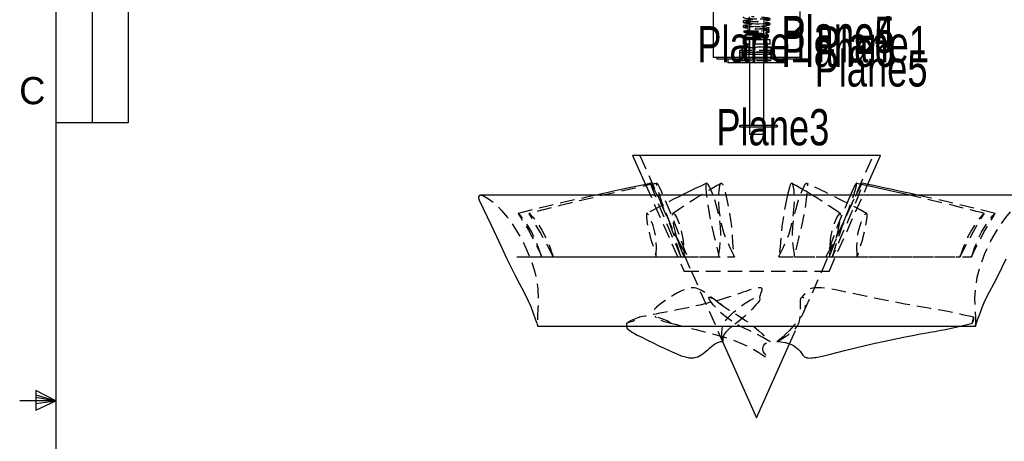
# Model space of a CAD drawing. Extents: x 5 to 273, y 8 to 212.
# Tile 9 of 19: x 5 to 92, y 105 to 142. Entities that reach past the tile are written whole.
import ezdxf

# ---------------------------------------------------------------- set-up
doc = ezdxf.new("R2010")
doc.units = 0
doc.linetypes.add('SLDHIDDEN0', pattern=[1.905, 1.27, -0.635])
doc.layers.get('0').update_dxf_attribs({"linetype": 'CONTINUOUS'})

msp = doc.modelspace()

# ---------------------------------------------------------------- linework, layer by layer
at = {"color": 255, "linetype": 'CONTINUOUS'}
for p, q in [((8.38, 208.079), (8.38, 9.959)), ((11.555, 208.079), (11.555, 133.366)), ((14.73, 208.079), (14.73, 133.366)), ((14.73, 133.366), (8.38, 133.366)), ((8.38, 109.019), (6.623, 109.916)), ((6.623, 109.916), (6.623, 108.206)), ((8.38, 109.019), (5.205, 109.019)), ((6.623, 109.539), (8.38, 109.019)), ((6.623, 109.327), (8.38, 109.019)), ((6.623, 108.206), (8.38, 109.019)), ((6.623, 108.784), (8.38, 109.019)), ((6.623, 108.784), (8.38, 109.019))]:
    msp.add_line(p, q, dxfattribs=at)
at = {"color": 7, "linetype": 'CONTINUOUS'}
for p, q in [((66.04, 143.125), (66.04, 139.1)), ((73.66, 139.1), (73.66, 143.125)), ((73.66, 139.1), (66.04, 139.1)), ((66.357, 139.1), (66.357, 138.945)), ((73.342, 138.945), (73.342, 139.1)), ((73.342, 138.945), (66.357, 138.945)), ((67.31, 138.945), (67.31, 138.627)), ((72.39, 138.627), (67.31, 138.627)), ((69.212, 138.627), (69.212, 133.135)), ((70.488, 133.135), (70.488, 138.627)), ((72.39, 138.627), (72.39, 138.945)), ((71.66, 133.135), (68.377, 133.135)), ((68.377, 133.034), (71.66, 133.034)), ((69.212, 133.034), (69.212, 132.359)), ((70.488, 132.359), (70.488, 133.034)), ((70.276, 132.359), (69.212, 132.359)), ((70.488, 132.359), (70.276, 132.359)), ((58.976, 130.511), (60.101, 127.984)), ((80.724, 130.511), (58.976, 130.511)), ((79.55, 127.877), (80.724, 130.511)), ((94.056, 127.04), (45.644, 127.04)), ((50.648, 115.544), (89.052, 115.544))]:
    msp.add_line(p, q, dxfattribs=at)
at = {"color": 9, "linetype": 'SLDHIDDEN0'}
for p, q in [((69.193, 142.671), (69.193, 139.979)), ((69.212, 142.519), (69.212, 138.627)), ((70.488, 138.627), (70.488, 142.519)), ((70.507, 139.979), (70.507, 142.671)), ((68.741, 141.452), (68.741, 141.322)), ((68.741, 141.452), (70.959, 141.452)), ((68.741, 141.322), (70.959, 141.322)), ((68.822, 141.03), (68.822, 140.952)), ((70.877, 141.03), (68.822, 141.03)), ((70.877, 140.952), (68.822, 140.952)), ((70.802, 140.989), (68.896, 140.989)), ((70.802, 140.97), (68.896, 140.97)), ((68.949, 141.157), (70.751, 141.157)), ((68.974, 140.8), (70.726, 140.8)), ((68.985, 141.078), (70.715, 141.078)), ((68.985, 140.881), (70.715, 140.881)), ((69.057, 141.239), (70.643, 141.239)), ((69.104, 140.8), (69.104, 140.703)), ((69.215, 141.452), (69.215, 141.167)), ((70.484, 141.167), (69.215, 141.167)), ((69.215, 140.881), (69.215, 140.639)), ((70.485, 141.167), (70.485, 141.452)), ((70.485, 140.639), (70.485, 140.881)), ((70.596, 140.703), (70.596, 140.8)), ((70.878, 140.952), (70.878, 141.03)), ((70.959, 141.322), (70.959, 141.452)), ((68.551, 139.979), (68.551, 139.707)), ((68.551, 139.979), (71.149, 139.979)), ((68.58, 140.012), (68.58, 139.575)), ((68.952, 140.012), (68.58, 140.012)), ((68.66, 140.639), (68.66, 140.266)), ((69.009, 140.639), (68.66, 140.639)), ((69.009, 140.266), (68.66, 140.266)), ((68.894, 140.266), (68.894, 140.012)), ((71.12, 140.012), (68.952, 140.012)), ((71.04, 140.639), (69.009, 140.639)), ((71.04, 140.266), (69.009, 140.266)), ((69.104, 140.703), (69.058, 140.639)), ((69.062, 140.266), (69.062, 140.012)), ((69.104, 140.703), (70.596, 140.703)), ((69.181, 140.012), (69.181, 138.945)), ((69.215, 140.639), (69.215, 140.266)), ((70.485, 140.266), (70.485, 140.639)), ((70.519, 138.945), (70.519, 140.012)), ((70.642, 140.639), (70.596, 140.703)), ((70.638, 140.012), (70.638, 140.266)), ((70.806, 140.012), (70.806, 140.266)), ((71.04, 140.266), (71.04, 140.639)), ((71.12, 139.575), (71.12, 140.012)), ((71.149, 139.707), (71.149, 139.979)), ((68.351, 139.707), (68.351, 138.945)), ((71.349, 139.707), (68.351, 139.707)), ((68.385, 139.58), (68.385, 138.945)), ((68.385, 139.58), (69.85, 139.58)), ((68.54, 139.58), (68.54, 138.945)), ((68.952, 139.575), (68.58, 139.575)), ((68.58, 139.378), (68.58, 138.945)), ((68.952, 139.378), (68.58, 139.378)), ((71.043, 139.553), (68.657, 139.553)), ((68.657, 139.4), (71.043, 139.4)), ((68.732, 139.575), (68.732, 139.378)), ((71.12, 139.575), (68.952, 139.575)), ((71.12, 139.378), (68.952, 139.378)), ((69.85, 139.58), (71.315, 139.58)), ((70.968, 139.378), (70.968, 139.575)), ((71.12, 138.945), (71.12, 139.378)), ((71.16, 138.945), (71.16, 139.58)), ((71.315, 138.945), (71.315, 139.58)), ((71.349, 138.945), (71.349, 139.707)), ((68.126, 138.945), (68.126, 138.844)), ((68.126, 138.844), (69.85, 138.844)), ((68.285, 138.945), (68.285, 138.844)), ((69.136, 138.945), (69.136, 138.627)), ((69.85, 138.844), (71.574, 138.844)), ((70.564, 138.627), (70.564, 138.945)), ((71.415, 138.844), (71.415, 138.945)), ((71.574, 138.844), (71.574, 138.945)), ((69.212, 133.135), (69.212, 133.034)), ((70.488, 133.034), (70.488, 133.135)), ((59.611, 130.511), (64.135, 120.351)), ((75.565, 120.351), (80.089, 130.511)), ((60.101, 127.984), (63.5, 120.351)), ((76.2, 120.351), (79.55, 127.877)), ((48.812, 121.623), (50.998, 121.624)), ((49.907, 121.623), (52.011, 121.624)), ((60.041, 121.623), (61.029, 121.624)), ((62.684, 121.623), (63.473, 121.624)), ((76.2, 120.351), (63.5, 120.351)), ((64.135, 120.351), (66.868, 114.213)), ((73.963, 116.753), (75.565, 120.351)), ((72.745, 114.017), (73.53, 115.781))]:
    msp.add_line(p, q, dxfattribs=at)
at = {"color": 9, "linetype": 'SLDHIDDEN0', "flags": 128}
for points in [[(68.66, 142.674), (68.66, 142.671), (68.664, 142.644), (68.685, 142.609), (68.717, 142.588), (68.778, 142.571), (68.903, 142.552), (69.11, 142.533), (69.35, 142.515), (69.593, 142.499), (69.82, 142.485), (70.022, 142.473), (70.234, 142.46), (70.454, 142.445), (70.662, 142.428), (70.825, 142.411), (70.897, 142.4), (70.907, 142.401), (70.899, 142.408), (70.889, 142.424), (70.882, 142.449), (70.885, 142.48), (70.895, 142.5), (70.901, 142.51), (70.885, 142.511), (70.83, 142.504), (70.734, 142.493), (70.599, 142.481), (70.418, 142.467), (70.168, 142.45), (69.853, 142.431), (69.675, 142.42), (69.491, 142.409), (69.307, 142.396), (69.131, 142.383), (68.973, 142.37), (68.846, 142.355), (68.76, 142.34), (68.728, 142.324)], [(68.751, 142.167), (68.78, 142.183), (68.863, 142.198), (68.984, 142.211), (69.13, 142.224), (69.287, 142.236), (69.445, 142.247), (69.735, 142.265), (69.965, 142.279), (70.14, 142.29), (70.324, 142.302), (70.512, 142.315), (70.692, 142.33), (70.844, 142.346), (70.936, 142.362), (70.987, 142.378), (71.018, 142.4), (71.033, 142.423), (71.039, 142.463), (71.016, 142.511), (70.954, 142.547), (70.889, 142.561), (70.787, 142.575), (70.655, 142.588), (70.497, 142.601), (70.311, 142.614), (70.096, 142.627), (69.858, 142.642), (69.606, 142.657), (69.391, 142.671)], [(68.753, 142.336), (68.695, 142.314), (68.67, 142.285), (68.66, 142.245), (68.67, 142.205), (68.695, 142.177), (68.753, 142.155)], [(68.754, 142.314), (68.696, 142.304), (68.67, 142.28), (68.66, 142.245), (68.67, 142.211), (68.696, 142.187), (68.754, 142.177)], [(68.728, 142.167), (68.787, 142.145), (68.934, 142.125), (69.132, 142.108), (69.348, 142.092), (69.56, 142.078), (69.75, 142.066), (69.911, 142.057), (70.039, 142.049), (70.28, 142.033), (70.531, 142.016), (70.755, 141.996), (70.837, 141.986), (70.884, 141.979), (70.904, 141.976), (70.906, 141.978), (70.897, 141.987), (70.883, 142.018), (70.886, 142.07), (70.891, 142.088), (70.866, 142.086), (70.819, 142.079), (70.662, 142.063), (70.41, 142.043), (70.079, 142.021), (69.743, 142.001), (69.439, 141.982), (69.185, 141.964), (68.981, 141.947), (68.828, 141.929), (68.712, 141.897), (68.665, 141.845), (68.661, 141.813), (68.667, 141.788), (68.693, 141.755), (68.726, 141.738), (68.778, 141.724), (68.842, 141.713), (68.935, 141.702), (69.17, 141.681), (69.424, 141.663), (69.664, 141.648), (69.792, 141.64), (69.952, 141.631), (70.141, 141.619), (70.35, 141.605), (70.563, 141.59), (70.755, 141.572), (70.896, 141.553), (70.949, 141.532)], [(70.972, 141.689), (70.913, 141.711), (70.766, 141.731), (70.569, 141.748), (70.352, 141.764), (70.141, 141.778), (69.951, 141.79), (69.789, 141.799), (69.661, 141.807), (69.42, 141.822), (69.169, 141.84), (68.945, 141.86), (68.863, 141.87), (68.816, 141.877), (68.796, 141.88), (68.794, 141.878), (68.803, 141.869), (68.817, 141.838), (68.814, 141.786), (68.81, 141.768), (68.84, 141.771), (68.896, 141.779), (69.059, 141.795), (69.279, 141.812), (69.554, 141.83), (69.873, 141.85), (70.212, 141.871), (70.521, 141.892), (70.742, 141.911), (70.884, 141.929), (70.989, 141.959), (71.035, 142.011), (71.039, 142.043), (71.033, 142.068), (71.007, 142.101), (70.974, 142.118), (70.922, 142.132), (70.858, 142.143), (70.765, 142.154), (70.53, 142.175), (70.277, 142.192), (70.037, 142.208), (69.909, 142.215), (69.749, 142.225), (69.559, 142.237), (69.35, 142.25), (69.138, 142.266), (68.945, 142.283), (68.804, 142.303), (68.751, 142.324)], [(70.949, 141.689), (70.893, 141.667), (70.733, 141.646), (70.491, 141.626), (70.197, 141.605), (69.882, 141.586), (69.573, 141.567), (69.293, 141.549), (69.062, 141.531)], [(70.947, 141.52), (70.931, 141.526), (70.91, 141.542), (70.89, 141.57), (70.881, 141.61), (70.89, 141.65), (70.91, 141.679), (70.931, 141.695), (70.947, 141.701)], [(70.946, 141.542), (70.93, 141.542), (70.91, 141.552), (70.89, 141.576), (70.881, 141.61), (70.89, 141.645), (70.91, 141.669), (70.93, 141.679), (70.946, 141.679)], [(69.008, 141.452), (69.013, 141.482), (69.025, 141.508), (69.043, 141.525), (69.064, 141.531), (69.086, 141.525), (69.104, 141.508), (69.116, 141.482), (69.121, 141.452)], [(70.27, 141.452), (70.496, 141.467), (70.743, 141.488), (70.91, 141.51), (70.972, 141.532)], [(61.096, 128.081), (61.018, 128.064), (60.936, 128.046), (60.838, 128.026), (60.719, 128), (60.58, 127.97), (60.421, 127.935), (60.074, 127.86), (59.659, 127.769), (59.182, 127.664), (56.524, 127.066), (55.468, 126.82), (54.458, 126.58), (53.508, 126.349), (52.618, 126.129), (51.875, 125.943), (51.166, 125.765), (50.988, 125.72), (50.815, 125.676), (50.646, 125.634), (50.462, 125.587), (50.191, 125.519), (49.893, 125.444)], [(60.559, 128.08), (60.555, 128.077), (60.552, 128.066), (60.554, 128.039), (60.567, 127.984), (60.61, 127.855), (60.66, 127.722), (60.861, 127.196), (61.071, 126.667), (61.502, 125.608), (62.057, 124.285), (62.45, 123.394), (62.839, 122.509), (63.03, 122.065), (63.123, 121.843), (63.168, 121.732), (63.191, 121.677), (63.198, 121.658), (63.206, 121.64), (63.21, 121.631), (63.211, 121.627), (63.212, 121.625), (63.212, 121.624), (63.213, 121.623), (63.213, 121.623), (63.213, 121.622), (63.213, 121.622), (63.213, 121.622), (63.213, 121.622), (63.213, 121.621), (63.213, 121.621), (63.213, 121.621), (63.213, 121.621), (63.213, 121.621), (63.213, 121.621), (63.213, 121.621), (63.213, 121.621), (63.213, 121.621), (63.213, 121.621), (63.213, 121.621)], [(63.245, 122.59), (62.992, 123.054), (62.75, 123.528), (62.521, 124.008), (62.306, 124.492), (61.906, 125.466), (61.544, 126.437), (61.378, 126.918), (61.229, 127.394), (61.106, 127.86), (61.084, 127.972), (61.076, 128.031), (61.076, 128.06), (61.081, 128.075), (61.091, 128.081), (61.104, 128.078), (61.119, 128.068), (61.143, 128.042), (61.177, 127.991), (61.292, 127.768), (61.501, 127.318), (61.702, 126.866), (62.09, 125.961), (62.439, 125.124), (62.772, 124.287), (63.086, 123.435), (63.398, 122.584), (63.562, 122.158), (63.735, 121.732), (63.78, 121.626), (63.782, 121.623), (63.782, 121.622), (63.782, 121.622), (63.783, 121.621), (63.783, 121.621), (63.783, 121.621), (63.783, 121.621), (63.783, 121.621), (63.783, 121.621), (63.783, 121.621), (63.783, 121.621), (63.783, 121.621), (63.783, 121.621), (63.783, 121.621), (63.783, 121.621), (63.782, 121.622), (63.782, 121.622), (63.781, 121.625), (63.775, 121.637), (63.769, 121.649), (63.763, 121.66), (63.739, 121.707), (63.64, 121.891), (63.245, 122.59)], [(66.722, 128.073), (66.399, 127.89), (65.963, 127.638), (65.533, 127.386), (65.124, 127.14), (64.877, 126.989), (64.653, 126.85), (64.446, 126.719), (64.226, 126.578), (63.989, 126.424), (63.822, 126.315), (63.624, 126.183), (63.391, 126.028), (63.123, 125.848), (62.821, 125.643), (62.512, 125.434)], [(65.444, 128.074), (65.43, 128.066), (65.408, 128.039), (65.391, 127.984), (65.383, 127.855), (65.39, 127.722), (65.432, 127.196), (65.497, 126.667), (65.657, 125.608), (65.907, 124.285), (66.135, 123.394), (66.359, 122.509), (66.456, 122.065), (66.498, 121.843), (66.516, 121.732), (66.524, 121.677), (66.527, 121.658), (66.529, 121.64), (66.531, 121.631), (66.531, 121.627), (66.531, 121.625), (66.532, 121.624), (66.532, 121.623), (66.532, 121.623), (66.532, 121.622), (66.532, 121.622), (66.532, 121.622), (66.532, 121.622), (66.532, 121.621), (66.532, 121.621), (66.532, 121.621), (66.532, 121.621), (66.532, 121.621), (66.532, 121.621), (66.532, 121.621), (66.532, 121.621), (66.532, 121.621), (66.532, 121.621), (66.532, 121.621)], [(67.906, 121.621), (67.906, 121.621), (67.906, 121.621), (67.906, 121.621), (67.906, 121.621), (67.906, 121.621), (67.906, 121.622), (67.905, 121.625), (67.901, 121.634), (67.887, 121.673), (67.825, 121.826), (67.534, 122.428), (67.247, 123.032), (67.009, 123.651), (66.823, 124.281), (66.695, 124.915), (66.575, 125.767), (66.522, 126.617), (66.558, 127.453), (66.631, 127.879), (66.662, 127.982), (66.685, 128.035), (66.706, 128.062), (66.727, 128.076), (66.754, 128.081), (66.778, 128.077), (66.803, 128.066), (66.835, 128.039), (66.873, 127.984), (66.927, 127.855), (66.968, 127.722), (67.109, 127.196), (67.228, 126.667), (67.432, 125.608), (67.634, 124.285), (67.704, 123.394), (67.776, 122.509), (67.83, 122.065), (67.863, 121.843), (67.884, 121.732), (67.895, 121.677), (67.898, 121.658), (67.902, 121.64), (67.904, 121.631), (67.905, 121.627), (67.905, 121.625), (67.905, 121.624), (67.906, 121.623), (67.906, 121.623), (67.906, 121.622), (67.906, 121.622), (67.906, 121.622), (67.906, 121.622), (67.906, 121.621), (67.906, 121.621), (67.906, 121.621), (67.906, 121.621), (67.906, 121.621), (67.906, 121.621), (67.906, 121.621), (67.906, 121.621), (67.906, 121.621), (67.906, 121.621)], [(71.794, 121.621), (71.794, 121.621), (71.794, 121.621), (71.794, 121.621), (71.794, 121.621), (71.794, 121.621), (71.794, 121.622), (71.795, 121.625), (71.799, 121.634), (71.813, 121.673), (71.875, 121.826), (72.166, 122.428), (72.453, 123.032), (72.691, 123.651), (72.877, 124.281), (73.005, 124.915), (73.125, 125.767), (73.178, 126.617), (73.142, 127.453), (73.069, 127.879), (73.038, 127.982), (73.015, 128.035), (72.994, 128.062), (72.978, 128.072)], [(73.168, 121.621), (73.168, 121.621), (73.168, 121.621), (73.168, 121.621), (73.168, 121.621), (73.168, 121.621), (73.168, 121.622), (73.168, 121.625), (73.168, 121.634), (73.168, 121.673), (73.161, 121.826), (73.089, 122.428), (73.016, 123.032), (72.992, 123.651), (73.022, 124.281), (73.11, 124.915), (73.281, 125.767), (73.516, 126.617), (73.832, 127.453), (74.045, 127.879), (74.109, 127.982), (74.149, 128.035), (74.178, 128.062), (74.202, 128.076), (74.229, 128.081), (74.251, 128.077), (74.27, 128.066), (74.292, 128.039), (74.309, 127.984), (74.317, 127.855), (74.31, 127.722), (74.268, 127.196), (74.203, 126.667), (74.043, 125.608), (73.793, 124.285), (73.565, 123.394), (73.341, 122.509), (73.244, 122.065), (73.202, 121.843), (73.184, 121.732), (73.176, 121.677), (73.173, 121.658), (73.171, 121.64), (73.169, 121.631), (73.169, 121.627), (73.169, 121.625), (73.168, 121.624), (73.168, 121.623), (73.168, 121.623), (73.168, 121.622), (73.168, 121.622), (73.168, 121.622), (73.168, 121.622), (73.168, 121.621), (73.168, 121.621), (73.168, 121.621), (73.168, 121.621), (73.168, 121.621), (73.168, 121.621), (73.168, 121.621), (73.168, 121.621), (73.168, 121.621), (73.168, 121.621)], [(79.493, 125.437), (78.919, 125.743), (78.367, 126.035), (77.87, 126.295), (77.43, 126.522), (77.045, 126.718), (76.782, 126.851), (76.553, 126.965), (76.334, 127.073), (76.111, 127.183), (75.882, 127.295), (75.584, 127.44), (75.277, 127.588), (74.962, 127.739), (74.667, 127.88), (74.416, 127.999), (74.319, 128.045), (74.257, 128.075)], [(75.917, 121.621), (75.917, 121.621), (75.917, 121.621), (75.917, 121.621), (75.917, 121.621), (75.918, 121.621), (75.918, 121.622), (75.919, 121.625), (75.924, 121.634), (75.944, 121.673), (76.025, 121.826), (76.364, 122.428), (76.697, 123.032), (77.01, 123.651), (77.302, 124.281), (77.572, 124.915), (77.912, 125.767), (78.223, 126.617), (78.488, 127.453), (78.598, 127.879), (78.618, 127.982), (78.625, 128.035), (78.624, 128.062), (78.618, 128.076), (78.608, 128.081), (78.604, 128.08)], [(76.487, 121.621), (76.487, 121.621), (76.487, 121.621), (76.487, 121.621), (76.487, 121.621), (76.487, 121.621), (76.487, 121.622), (76.488, 121.625), (76.491, 121.634), (76.505, 121.673), (76.558, 121.826), (76.746, 122.428), (76.93, 123.032), (77.135, 123.651), (77.363, 124.281), (77.615, 124.915), (77.977, 125.767), (78.363, 126.617), (78.774, 127.453), (79.002, 127.879), (79.061, 127.982), (79.095, 128.035), (79.114, 128.062), (79.128, 128.076), (79.139, 128.081), (79.145, 128.077), (79.148, 128.066), (79.146, 128.039), (79.133, 127.984), (79.09, 127.855), (79.04, 127.722), (78.839, 127.196), (78.629, 126.667), (78.198, 125.608), (77.643, 124.285), (77.25, 123.394), (76.861, 122.509), (76.67, 122.065), (76.577, 121.843), (76.532, 121.732), (76.509, 121.677), (76.502, 121.658), (76.494, 121.64), (76.49, 121.631), (76.489, 121.627), (76.488, 121.625), (76.488, 121.624), (76.487, 121.623), (76.487, 121.623), (76.487, 121.622), (76.487, 121.622), (76.487, 121.622), (76.487, 121.622), (76.487, 121.621), (76.487, 121.621), (76.487, 121.621), (76.487, 121.621), (76.487, 121.621), (76.487, 121.621), (76.487, 121.621), (76.487, 121.621), (76.487, 121.621), (76.487, 121.621)], [(79.598, 127.984), (79.36, 128.035), (79.142, 128.08)], [(45.644, 127.04), (45.694, 127.037), (45.888, 126.976), (46.331, 126.724), (46.737, 126.414), (47.115, 126.072), (47.47, 125.704), (47.985, 125.09), (48.457, 124.442), (48.966, 123.634), (49.422, 122.795), (49.823, 121.928), (50.12, 121.171), (50.365, 120.395), (50.54, 119.601), (50.654, 118.795), (50.698, 117.983), (50.67, 117.169), (50.623, 116.357), (50.62, 115.95), (50.628, 115.747), (50.636, 115.645), (50.642, 115.589), (50.644, 115.566), (50.647, 115.552), (50.648, 115.546), (50.648, 115.545), (50.648, 115.544), (50.648, 115.544), (50.648, 115.544), (50.648, 115.544), (50.648, 115.544), (50.648, 115.544), (50.648, 115.544)], [(55.723, 127.04), (55.467, 126.983), (54.937, 126.864), (54.322, 126.725), (53.473, 126.529), (52.504, 126.302), (51.413, 126.042), (50.201, 125.75), (48.937, 125.444)], [(63.299, 127.04), (63.246, 127.014), (62.962, 126.873), (62.629, 126.705), (62.24, 126.507), (61.804, 126.282), (61.315, 126.025), (60.771, 125.737), (60.207, 125.437)], [(63.213, 121.621), (63.213, 121.621), (63.213, 121.621), (63.213, 121.621), (63.213, 121.621), (63.213, 121.621), (63.213, 121.622), (63.212, 121.625), (63.209, 121.634), (63.195, 121.673), (63.142, 121.826), (62.954, 122.428), (62.77, 123.032), (62.565, 123.651), (62.337, 124.281), (62.085, 124.915), (61.723, 125.767), (61.337, 126.617), (61.129, 127.04)], [(66.532, 121.621), (66.532, 121.621), (66.532, 121.621), (66.532, 121.621), (66.532, 121.621), (66.532, 121.621), (66.532, 121.622), (66.532, 121.625), (66.532, 121.634), (66.532, 121.673), (66.539, 121.826), (66.611, 122.428), (66.684, 123.032), (66.708, 123.651), (66.678, 124.281), (66.59, 124.915), (66.419, 125.767), (66.184, 126.617), (66.024, 127.04)], [(72.556, 127.04), (72.472, 126.667), (72.268, 125.608), (72.066, 124.285), (71.996, 123.394), (71.924, 122.509), (71.87, 122.065), (71.837, 121.843), (71.816, 121.732), (71.805, 121.677), (71.802, 121.658), (71.798, 121.64), (71.796, 121.631), (71.795, 121.627), (71.795, 121.625), (71.795, 121.624), (71.794, 121.623), (71.794, 121.623), (71.794, 121.622), (71.794, 121.622), (71.794, 121.622), (71.794, 121.622), (71.794, 121.621), (71.794, 121.621), (71.794, 121.621), (71.794, 121.621), (71.794, 121.621), (71.794, 121.621), (71.794, 121.621), (71.794, 121.621), (71.794, 121.621), (71.794, 121.621), (71.794, 121.621)], [(77.188, 125.434), (76.85, 125.663), (76.526, 125.882), (76.242, 126.072), (76, 126.234), (75.8, 126.366), (75.625, 126.481), (75.458, 126.589), (75.243, 126.726), (75.039, 126.854), (74.819, 126.991), (74.739, 127.04)], [(78.076, 127.04), (77.912, 126.667), (77.462, 125.608), (76.927, 124.285), (76.6, 123.394), (76.273, 122.509), (76.101, 122.065), (76.012, 121.843), (75.965, 121.732), (75.941, 121.677), (75.933, 121.658), (75.925, 121.64), (75.921, 121.631), (75.92, 121.627), (75.919, 121.625), (75.919, 121.624), (75.918, 121.623), (75.918, 121.623), (75.918, 121.622), (75.918, 121.622), (75.918, 121.622), (75.918, 121.622), (75.917, 121.621), (75.917, 121.621), (75.917, 121.621), (75.917, 121.621), (75.917, 121.621), (75.917, 121.621), (75.917, 121.621), (75.917, 121.621), (75.917, 121.621), (75.917, 121.621), (75.917, 121.621)], [(89.807, 125.444), (89.539, 125.511), (89.281, 125.576), (89.1, 125.622), (88.948, 125.66), (88.793, 125.7), (88.634, 125.74), (87.844, 125.939), (87.102, 126.124), (86.323, 126.317), (85.335, 126.557), (84.282, 126.808), (83.286, 127.04)], [(90.763, 125.444), (89.638, 125.716), (88.531, 125.984), (87.513, 126.227), (86.583, 126.446), (85.741, 126.641), (84.999, 126.811), (84.343, 126.959), (83.976, 127.04)], [(89.052, 115.544), (89.052, 115.544), (89.052, 115.544), (89.052, 115.544), (89.052, 115.544), (89.052, 115.544), (89.052, 115.544), (89.052, 115.545), (89.052, 115.546), (89.053, 115.548), (89.054, 115.553), (89.055, 115.564), (89.057, 115.578), (89.06, 115.6), (89.064, 115.645), (89.072, 115.747), (89.08, 115.95), (89.077, 116.357), (89.03, 117.169), (89.002, 117.983), (89.046, 118.795), (89.211, 119.867), (89.491, 120.915), (89.877, 121.928), (90.397, 123.027), (91.005, 124.079), (91.702, 125.074), (92.216, 125.689), (92.782, 126.257), (93.103, 126.528), (93.444, 126.774), (93.812, 126.976), (94.006, 127.037), (94.056, 127.04)], [(50.999, 121.621), (50.999, 121.621), (50.999, 121.621), (50.999, 121.621), (50.999, 121.621), (50.999, 121.621), (50.999, 121.622), (50.998, 121.623), (50.996, 121.629), (50.993, 121.639), (50.978, 121.682), (50.923, 121.853), (50.699, 122.52), (50.428, 123.179), (50.121, 123.787), (49.767, 124.379), (49.372, 124.947), (49.155, 125.22), (49.041, 125.352), (48.981, 125.414), (48.961, 125.432), (48.948, 125.44), (48.939, 125.444), (48.935, 125.442), (48.934, 125.436), (48.94, 125.42), (48.969, 125.369), (49.136, 125.107), (49.488, 124.55), (49.834, 123.964), (50.163, 123.363), (50.324, 123.057), (50.639, 122.435), (50.828, 122.032), (50.916, 121.828), (50.958, 121.725), (50.979, 121.673), (50.989, 121.647), (50.992, 121.639), (50.995, 121.63), (50.997, 121.626), (50.998, 121.624), (50.998, 121.623), (50.998, 121.623), (50.998, 121.622), (50.998, 121.622), (50.999, 121.622), (50.999, 121.622), (50.999, 121.621), (50.999, 121.621), (50.999, 121.621), (50.999, 121.621), (50.999, 121.621), (50.999, 121.621), (50.999, 121.621), (50.999, 121.621), (50.999, 121.621), (50.999, 121.621), (50.999, 121.621)], [(52.01, 121.621), (52.01, 121.621), (52.01, 121.621), (52.01, 121.621), (52.01, 121.621), (52.01, 121.621), (52.01, 121.622), (52.009, 121.623), (52.007, 121.629), (52.002, 121.639), (51.984, 121.682), (51.906, 121.853), (51.561, 122.52), (51.201, 123.179), (50.866, 123.787), (50.524, 124.379), (50.177, 124.947), (50.007, 125.22), (49.927, 125.352), (49.894, 125.414), (49.888, 125.432), (49.889, 125.44), (49.895, 125.444), (49.904, 125.442), (49.916, 125.436), (49.937, 125.42), (49.991, 125.369), (50.224, 125.107), (50.644, 124.55), (51.015, 123.964), (51.34, 123.363), (51.483, 123.056), (51.73, 122.435), (51.87, 122.032), (51.938, 121.828), (51.973, 121.725), (51.992, 121.673), (52.001, 121.647), (52.004, 121.639), (52.007, 121.63), (52.008, 121.626), (52.009, 121.624), (52.009, 121.623), (52.009, 121.623), (52.01, 121.622), (52.01, 121.622), (52.01, 121.622), (52.01, 121.622), (52.01, 121.621), (52.01, 121.621), (52.01, 121.621), (52.01, 121.621), (52.01, 121.621), (52.01, 121.621), (52.01, 121.621), (52.01, 121.621), (52.01, 121.621), (52.01, 121.621), (52.01, 121.621)], [(61.03, 121.621), (61.03, 121.621), (61.03, 121.621), (61.03, 121.621), (61.03, 121.621), (61.03, 121.621), (61.03, 121.622), (61.03, 121.623), (61.03, 121.629), (61.029, 121.639), (61.028, 121.682), (61.028, 121.853), (61.055, 122.52), (61.033, 123.179), (60.933, 123.787), (60.774, 124.379), (60.563, 124.947), (60.427, 125.22), (60.344, 125.352), (60.293, 125.414), (60.27, 125.432), (60.251, 125.44), (60.232, 125.444), (60.217, 125.442), (60.205, 125.436), (60.192, 125.42), (60.179, 125.369), (60.182, 125.107), (60.259, 124.55), (60.379, 123.964), (60.519, 123.363), (60.604, 123.056), (60.802, 122.435), (60.928, 122.032), (60.985, 121.828), (61.01, 121.725), (61.021, 121.673), (61.026, 121.647), (61.027, 121.639), (61.029, 121.63), (61.03, 121.626), (61.03, 121.624), (61.03, 121.623), (61.03, 121.623), (61.03, 121.622), (61.03, 121.622), (61.03, 121.622), (61.03, 121.622), (61.03, 121.621), (61.03, 121.621), (61.03, 121.621), (61.03, 121.621), (61.03, 121.621), (61.03, 121.621), (61.03, 121.621), (61.03, 121.621), (61.03, 121.621), (61.03, 121.621), (61.03, 121.621)], [(63.472, 121.621), (63.472, 121.621), (63.472, 121.621), (63.472, 121.621), (63.472, 121.621), (63.472, 121.621), (63.471, 121.622), (63.471, 121.623), (63.47, 121.629), (63.467, 121.639), (63.455, 121.682), (63.399, 121.853), (63.137, 122.52), (62.898, 123.179), (62.731, 123.787), (62.602, 124.379), (62.506, 124.947), (62.482, 125.22), (62.484, 125.352), (62.496, 125.414), (62.509, 125.432), (62.523, 125.44), (62.54, 125.444), (62.558, 125.442), (62.574, 125.436), (62.599, 125.42), (62.646, 125.369), (62.808, 125.107), (63.051, 124.55), (63.229, 123.964), (63.359, 123.363), (63.401, 123.056), (63.435, 122.435), (63.445, 122.032), (63.453, 121.828), (63.46, 121.725), (63.465, 121.673), (63.468, 121.647), (63.469, 121.639), (63.471, 121.63), (63.471, 121.626), (63.471, 121.624), (63.471, 121.623), (63.472, 121.623), (63.472, 121.622), (63.472, 121.622), (63.472, 121.622), (63.472, 121.622), (63.472, 121.621), (63.472, 121.621), (63.472, 121.621), (63.472, 121.621), (63.472, 121.621), (63.472, 121.621), (63.472, 121.621), (63.472, 121.621), (63.472, 121.621), (63.472, 121.621), (63.472, 121.621)], [(76.228, 121.621), (76.228, 121.621), (76.228, 121.621), (76.228, 121.621), (76.228, 121.621), (76.228, 121.621), (76.229, 121.622), (76.229, 121.623), (76.23, 121.629), (76.233, 121.639), (76.245, 121.682), (76.301, 121.853), (76.563, 122.52), (76.802, 123.179), (76.969, 123.787), (77.098, 124.379), (77.194, 124.947), (77.218, 125.22), (77.216, 125.352), (77.204, 125.414), (77.191, 125.432), (77.177, 125.44), (77.16, 125.444), (77.142, 125.442), (77.126, 125.436), (77.101, 125.42), (77.054, 125.369), (76.892, 125.107), (76.649, 124.55), (76.471, 123.964), (76.341, 123.363), (76.299, 123.056), (76.265, 122.435), (76.255, 122.032), (76.247, 121.828), (76.24, 121.725), (76.235, 121.673), (76.232, 121.647), (76.231, 121.639), (76.229, 121.63), (76.229, 121.626), (76.229, 121.624), (76.229, 121.623), (76.228, 121.623), (76.228, 121.622), (76.228, 121.622), (76.228, 121.622), (76.228, 121.622), (76.228, 121.621), (76.228, 121.621), (76.228, 121.621), (76.228, 121.621), (76.228, 121.621), (76.228, 121.621), (76.228, 121.621), (76.228, 121.621), (76.228, 121.621), (76.228, 121.621), (76.228, 121.621)], [(78.67, 121.621), (78.67, 121.621), (78.67, 121.621), (78.67, 121.621), (78.67, 121.621), (78.67, 121.621), (78.67, 121.622), (78.67, 121.623), (78.67, 121.629), (78.671, 121.639), (78.672, 121.682), (78.672, 121.853), (78.645, 122.52), (78.667, 123.179), (78.767, 123.787), (78.926, 124.379), (79.137, 124.947), (79.273, 125.22), (79.356, 125.352), (79.407, 125.414), (79.43, 125.432), (79.449, 125.44), (79.468, 125.444), (79.483, 125.442), (79.495, 125.436), (79.508, 125.42), (79.521, 125.369), (79.518, 125.107), (79.441, 124.55), (79.321, 123.964), (79.181, 123.363), (79.096, 123.056), (78.898, 122.435), (78.772, 122.032), (78.715, 121.828), (78.69, 121.725), (78.679, 121.673), (78.674, 121.647), (78.673, 121.639), (78.671, 121.63), (78.67, 121.626), (78.67, 121.624), (78.67, 121.623), (78.67, 121.623), (78.67, 121.622), (78.67, 121.622), (78.67, 121.622), (78.67, 121.622), (78.67, 121.621), (78.67, 121.621), (78.67, 121.621), (78.67, 121.621), (78.67, 121.621), (78.67, 121.621), (78.67, 121.621), (78.67, 121.621), (78.67, 121.621), (78.67, 121.621), (78.67, 121.621)], [(87.69, 121.621), (87.69, 121.621), (87.69, 121.621), (87.69, 121.621), (87.69, 121.621), (87.69, 121.621), (87.69, 121.622), (87.691, 121.623), (87.693, 121.629), (87.698, 121.639), (87.716, 121.682), (87.794, 121.853), (88.139, 122.52), (88.499, 123.179), (88.834, 123.787), (89.176, 124.379), (89.523, 124.947), (89.693, 125.22), (89.773, 125.352), (89.806, 125.414), (89.812, 125.432), (89.811, 125.44), (89.805, 125.444), (89.796, 125.442), (89.784, 125.436), (89.763, 125.42), (89.709, 125.369), (89.476, 125.107), (89.056, 124.55), (88.685, 123.964), (88.36, 123.363), (88.217, 123.056), (87.97, 122.435), (87.83, 122.032), (87.762, 121.828), (87.727, 121.725), (87.708, 121.673), (87.699, 121.647), (87.696, 121.639), (87.693, 121.63), (87.692, 121.626), (87.691, 121.624), (87.691, 121.623), (87.691, 121.623), (87.69, 121.622), (87.69, 121.622), (87.69, 121.622), (87.69, 121.622), (87.69, 121.621), (87.69, 121.621), (87.69, 121.621), (87.69, 121.621), (87.69, 121.621), (87.69, 121.621), (87.69, 121.621), (87.69, 121.621), (87.69, 121.621), (87.69, 121.621), (87.69, 121.621)], [(88.701, 121.621), (88.701, 121.621), (88.701, 121.621), (88.701, 121.621), (88.701, 121.621), (88.701, 121.621), (88.701, 121.622), (88.702, 121.623), (88.704, 121.629), (88.707, 121.639), (88.722, 121.682), (88.777, 121.853), (89.001, 122.52), (89.272, 123.179), (89.579, 123.787), (89.933, 124.379), (90.328, 124.947), (90.545, 125.22), (90.659, 125.352), (90.719, 125.414), (90.739, 125.432), (90.752, 125.44), (90.761, 125.444), (90.765, 125.442), (90.766, 125.436), (90.76, 125.42), (90.731, 125.369), (90.564, 125.107), (90.212, 124.55), (89.866, 123.964), (89.537, 123.363), (89.376, 123.056), (89.061, 122.435), (88.872, 122.032), (88.784, 121.828), (88.742, 121.725), (88.721, 121.673), (88.711, 121.647), (88.708, 121.639), (88.705, 121.63), (88.703, 121.626), (88.702, 121.624), (88.702, 121.623), (88.702, 121.623), (88.702, 121.622), (88.702, 121.622), (88.701, 121.622), (88.701, 121.622), (88.701, 121.621), (88.701, 121.621), (88.701, 121.621), (88.701, 121.621), (88.701, 121.621), (88.701, 121.621), (88.701, 121.621), (88.701, 121.621), (88.701, 121.621), (88.701, 121.621), (88.701, 121.621)], [(50.998, 121.624), (56.441, 121.626), (63.214, 121.626)], [(52.011, 121.624), (57.249, 121.626), (63.78, 121.626)], [(61.029, 121.624), (63.488, 121.626), (66.533, 121.626)], [(63.473, 121.624), (65.438, 121.626), (67.905, 121.626)], [(71.795, 121.626), (74.262, 121.626), (76.227, 121.624)], [(73.167, 121.626), (76.212, 121.626), (78.672, 121.624)], [(75.918, 121.626), (82.451, 121.626), (87.69, 121.624)], [(76.486, 121.626), (83.259, 121.626), (88.703, 121.624)], [(70.151, 117.959), (70.141, 118.068), (70.165, 118.228), (70.185, 118.305), (70.222, 118.416), (70.275, 118.559), (70.331, 118.733), (70.326, 118.843), (70.259, 118.904), (70.089, 118.925), (69.864, 118.896), (69.607, 118.837), (69.342, 118.758), (69.109, 118.682), (68.898, 118.61), (68.653, 118.524), (68.37, 118.425), (67.986, 118.292), (67.61, 118.17), (67.277, 118.063), (66.99, 117.973), (66.646, 117.868), (66.28, 117.765), (65.876, 117.657), (65.411, 117.539), (64.883, 117.411), (64.335, 117.288), (63.817, 117.177), (63.341, 117.078), (62.877, 116.985), (62.392, 116.891), (61.887, 116.793), (61.706, 116.757), (61.529, 116.722), (61.364, 116.688), (61.212, 116.658), (61.049, 116.624), (60.807, 116.575), (60.476, 116.51), (60.054, 116.429), (59.544, 116.334)], [(66.833, 117.388), (66.746, 117.451), (66.64, 117.529), (66.403, 117.705), (66.165, 117.882), (65.934, 118.054), (65.717, 118.213), (65.517, 118.357), (65.304, 118.503), (65.067, 118.651), (64.846, 118.766), (64.684, 118.838), (64.538, 118.889), (64.387, 118.919), (64.233, 118.923), (63.98, 118.89), (63.737, 118.83), (63.503, 118.75), (63.274, 118.65), (62.918, 118.466), (62.564, 118.269), (62.194, 118.035), (61.882, 117.827), (61.614, 117.652), (61.398, 117.496), (61.202, 117.345), (61.109, 117.271), (61.026, 117.195), (60.954, 117.117), (60.892, 117.038), (60.833, 116.949), (60.789, 116.849), (60.773, 116.733), (60.803, 116.598), (60.9, 116.45), (61.063, 116.298)], [(88.893, 116.34), (88.499, 116.43), (88.17, 116.505), (87.905, 116.566), (87.704, 116.612), (87.5, 116.658), (87.033, 116.757), (86.475, 116.862), (85.967, 116.952), (85.512, 117.031), (85.117, 117.099), (84.781, 117.158), (84.24, 117.252), (83.595, 117.362), (82.849, 117.496), (81.999, 117.654), (81.081, 117.829), (80.177, 118.015), (79.511, 118.16), (78.85, 118.299), (78.198, 118.437), (77.554, 118.575), (76.916, 118.704), (76.348, 118.805), (75.89, 118.869), (75.533, 118.906), (75.395, 118.917), (75.219, 118.925), (74.935, 118.918), (74.64, 118.864), (74.408, 118.747), (74.245, 118.603), (74.115, 118.453), (73.968, 118.269), (73.787, 118.06), (73.786, 118.059)], [(71.033, 114.205), (71.033, 114.205), (71.033, 114.205), (71.033, 114.205), (71.032, 114.205), (71.032, 114.205), (71.031, 114.206), (71.027, 114.208), (71.009, 114.219), (70.938, 114.261), (70.902, 114.283), (70.755, 114.369), (70.448, 114.542), (69.904, 114.832), (69.328, 115.106), (68.821, 115.343), (68.325, 115.601), (67.851, 115.877), (67.181, 116.334), (66.872, 116.584), (66.581, 116.85), (66.308, 117.134), (66.049, 117.432), (65.805, 117.745), (65.726, 117.87), (65.691, 117.943), (65.671, 118.001), (65.665, 118.039), (65.669, 118.068), (65.683, 118.089), (65.706, 118.095), (65.811, 118.064), (65.987, 117.968), (66.176, 117.844), (66.569, 117.574), (66.987, 117.284), (67.425, 116.991), (67.904, 116.687), (68.397, 116.379), (68.888, 116.065), (69.495, 115.633), (70.047, 115.164), (70.298, 114.913), (70.538, 114.662), (70.779, 114.42), (70.904, 114.308), (70.968, 114.255), (71, 114.23), (71.011, 114.221), (71.022, 114.213), (71.025, 114.21), (71.028, 114.208), (71.03, 114.207), (71.031, 114.206), (71.031, 114.206), (71.032, 114.205), (71.032, 114.205), (71.032, 114.205), (71.032, 114.205), (71.032, 114.205), (71.033, 114.205), (71.033, 114.205), (71.033, 114.205), (71.033, 114.205), (71.033, 114.205), (71.033, 114.205), (71.033, 114.205), (71.033, 114.205), (71.033, 114.205), (71.033, 114.205), (71.033, 114.205), (71.033, 114.205)], [(66.891, 114.205), (66.891, 114.205), (66.891, 114.205), (66.891, 114.205), (66.891, 114.205), (66.891, 114.205), (66.891, 114.205), (66.891, 114.205), (66.891, 114.206), (66.891, 114.208), (66.888, 114.218), (66.878, 114.26), (66.86, 114.348), (66.83, 114.539), (66.8, 114.955), (66.838, 115.368), (66.966, 115.758), (67.182, 116.121), (67.467, 116.449), (67.811, 116.772), (68.201, 117.093), (68.681, 117.455), (69.213, 117.799), (69.504, 117.956), (69.822, 118.071), (69.992, 118.095), (70.048, 118.086), (70.097, 118.059), (70.124, 118.029), (70.141, 117.983), (70.14, 117.916), (70.1, 117.808), (69.957, 117.608), (69.794, 117.421), (69.469, 117.061), (69.131, 116.725), (68.785, 116.414), (68.439, 116.126), (68.105, 115.857), (67.74, 115.564), (67.717, 115.544)], [(71.626, 114.205), (71.626, 114.205), (71.626, 114.205), (71.626, 114.205), (71.626, 114.205), (71.626, 114.205), (71.628, 114.206), (71.633, 114.208), (71.652, 114.219), (71.731, 114.261), (71.769, 114.283), (71.921, 114.369), (72.211, 114.542), (72.644, 114.832), (73.002, 115.106), (73.248, 115.343), (73.436, 115.601), (73.569, 115.877), (73.678, 116.334), (73.7, 116.584), (73.708, 116.85), (73.705, 117.134), (73.697, 117.432), (73.686, 117.745), (73.696, 117.87), (73.716, 117.943), (73.742, 118.001), (73.767, 118.039), (73.796, 118.068), (73.831, 118.089), (73.861, 118.095), (73.945, 118.064), (74.029, 117.968), (74.082, 117.844), (74.131, 117.574), (74.117, 117.284), (74.052, 116.991), (73.931, 116.687), (73.754, 116.379), (73.52, 116.065), (73.142, 115.633), (73.058, 115.544)], [(58.444, 115.821), (58.427, 115.649), (58.44, 115.544)], [(58.432, 115.811), (58.432, 115.811), (58.432, 115.811), (58.432, 115.811), (58.432, 115.811), (58.437, 115.813), (58.439, 115.815), (58.445, 115.818), (58.455, 115.824), (58.472, 115.834), (58.488, 115.843), (58.504, 115.853), (58.634, 115.938), (58.752, 116.013), (58.875, 116.083), (59.006, 116.146), (59.314, 116.268), (59.473, 116.317), (59.554, 116.336), (59.594, 116.342), (59.615, 116.342), (59.62, 116.341), (59.625, 116.339), (59.627, 116.337), (59.629, 116.335), (59.63, 116.332), (59.63, 116.329), (59.629, 116.324), (59.626, 116.318), (59.594, 116.29), (59.567, 116.27), (59.31, 116.124), (59.046, 116.002), (58.846, 115.927), (58.636, 115.869), (58.432, 115.811)], [(62.353, 115.811), (62.353, 115.811), (62.353, 115.811), (62.352, 115.811), (62.352, 115.811), (62.348, 115.813), (62.345, 115.815), (62.338, 115.818), (62.326, 115.824), (62.307, 115.834), (62.289, 115.843), (62.271, 115.853), (62.123, 115.938), (61.989, 116.013), (61.853, 116.083), (61.708, 116.146), (61.541, 116.211), (61.373, 116.268), (61.284, 116.295), (61.204, 116.317), (61.118, 116.336), (61.075, 116.342), (61.053, 116.342), (61.043, 116.339), (61.04, 116.337), (61.039, 116.335), (61.038, 116.332), (61.037, 116.329), (61.038, 116.324), (61.042, 116.318), (61.075, 116.29), (61.104, 116.27), (61.235, 116.194), (61.378, 116.124), (61.521, 116.06), (61.664, 116.002), (61.884, 115.927), (62.12, 115.869), (62.353, 115.811)], [(62.297, 115.828), (62.708, 115.722), (63.016, 115.643), (63.221, 115.59), (63.362, 115.554), (63.516, 115.515), (63.685, 115.472), (63.978, 115.4), (64.276, 115.328), (64.544, 115.263), (64.953, 115.162), (65.301, 115.075), (65.667, 114.981), (66.21, 114.833), (66.789, 114.666), (67.381, 114.477), (67.961, 114.27), (68.525, 114.044), (69.084, 113.788), (69.599, 113.521), (70.04, 113.26), (70.401, 113.027), (70.667, 112.852), (70.74, 112.81), (70.799, 112.779), (70.845, 112.757), (70.862, 112.747), (70.868, 112.744), (70.87, 112.744), (70.86, 112.761), (70.854, 112.774), (70.835, 112.809), (70.769, 112.893), (70.651, 113.034), (70.554, 113.16), (70.462, 113.307), (70.406, 113.45), (70.393, 113.625), (70.419, 113.751), (70.445, 113.816), (70.496, 113.905), (70.582, 114.009), (70.706, 114.106), (70.86, 114.188), (71.019, 114.213)], [(87.672, 115.544), (88.095, 115.646), (88.783, 115.825)], [(88.765, 115.811), (88.765, 115.811), (88.765, 115.811), (88.765, 115.811), (88.765, 115.811), (88.766, 115.813), (88.766, 115.815), (88.767, 115.818), (88.768, 115.824), (88.771, 115.834), (88.773, 115.843), (88.775, 115.853), (88.793, 115.938), (88.808, 116.013), (88.822, 116.083), (88.836, 116.146), (88.85, 116.211), (88.863, 116.268), (88.869, 116.295), (88.874, 116.317), (88.879, 116.336), (88.881, 116.342), (88.882, 116.342), (88.882, 116.339), (88.883, 116.337), (88.883, 116.335), (88.883, 116.332), (88.883, 116.329), (88.883, 116.324), (88.882, 116.318), (88.881, 116.29), (88.879, 116.27), (88.872, 116.194), (88.863, 116.124), (88.852, 116.06), (88.84, 116.002), (88.819, 115.927), (88.793, 115.869), (88.765, 115.811)], [(66.889, 114.217), (66.89, 114.211), (66.891, 114.209), (66.891, 114.207), (66.891, 114.206), (66.891, 114.206), (66.891, 114.205), (66.891, 114.205), (66.891, 114.205), (66.891, 114.205), (66.891, 114.205), (66.891, 114.205), (66.891, 114.205), (66.891, 114.205), (66.891, 114.205), (66.891, 114.205), (66.891, 114.205), (66.891, 114.205), (66.891, 114.205), (66.891, 114.205), (66.891, 114.205)]]:
    msp.add_lwpolyline(points, dxfattribs=at)
at = {"color": 7, "linetype": 'CONTINUOUS', "flags": 128}
for points in [[(60.559, 128.08), (60.118, 127.988), (59.264, 127.808), (58.518, 127.649), (57.863, 127.508), (57.298, 127.386), (56.822, 127.283), (56.555, 127.224), (56.276, 127.163), (55.914, 127.083), (55.723, 127.04)], [(61.129, 127.04), (60.926, 127.453), (60.698, 127.879), (60.639, 127.982), (60.605, 128.035), (60.586, 128.062), (60.572, 128.076), (60.561, 128.081), (60.559, 128.08)], [(65.443, 128.075), (65.291, 128.002), (65.014, 127.87), (64.721, 127.73), (64.412, 127.582), (64.111, 127.437), (63.818, 127.295), (63.528, 127.153), (63.299, 127.04)], [(66.024, 127.04), (65.868, 127.453), (65.655, 127.879), (65.591, 127.982), (65.551, 128.035), (65.522, 128.062), (65.498, 128.076), (65.471, 128.081), (65.449, 128.077), (65.444, 128.074)], [(72.978, 128.072), (72.973, 128.076), (72.946, 128.081), (72.922, 128.077), (72.897, 128.066), (72.865, 128.039), (72.827, 127.984), (72.773, 127.855), (72.732, 127.722), (72.591, 127.196), (72.556, 127.04)], [(74.739, 127.04), (74.576, 127.14), (74.167, 127.386), (73.737, 127.638), (73.301, 127.89), (72.978, 128.073)], [(78.604, 128.08), (78.595, 128.077), (78.58, 128.066), (78.555, 128.039), (78.519, 127.984), (78.45, 127.855), (78.387, 127.722), (78.144, 127.196), (78.076, 127.04)], [(83.286, 127.04), (83.176, 127.066), (82.638, 127.189), (82.104, 127.31), (81.573, 127.43), (81.046, 127.548), (80.521, 127.664), (80.012, 127.776), (79.575, 127.871), (79.316, 127.928), (79.096, 127.975), (78.915, 128.014), (78.772, 128.045), (78.65, 128.071), (78.604, 128.081)], [(83.976, 127.04), (83.764, 127.088), (83.237, 127.204), (82.922, 127.273), (82.627, 127.337), (82.354, 127.397), (82.101, 127.452), (81.87, 127.501), (81.614, 127.556), (81.27, 127.63), (80.755, 127.74), (80.118, 127.875), (79.598, 127.984)], [(45.644, 127.04), (45.568, 127.03), (45.502, 126.992), (45.456, 126.902), (45.457, 126.801), (45.515, 126.606), (45.854, 125.867), (46.203, 125.131), (46.553, 124.397), (47.253, 122.928), (47.952, 121.457), (48.658, 119.991), (49.035, 119.27), (49.425, 118.555), (49.793, 117.83), (50.032, 117.268), (50.252, 116.699), (50.462, 116.126), (50.558, 115.836), (50.603, 115.691), (50.628, 115.607), (50.638, 115.575), (50.644, 115.557), (50.646, 115.548), (50.647, 115.545), (50.647, 115.544), (50.648, 115.544), (50.648, 115.544), (50.648, 115.544), (50.648, 115.544)], [(89.052, 115.544), (89.052, 115.544), (89.052, 115.544), (89.052, 115.544), (89.052, 115.544), (89.053, 115.545), (89.053, 115.545), (89.053, 115.547), (89.055, 115.551), (89.057, 115.56), (89.061, 115.572), (89.067, 115.59), (89.077, 115.625), (89.097, 115.691), (89.142, 115.836), (89.238, 116.126), (89.448, 116.699), (89.668, 117.268), (89.907, 117.83), (90.275, 118.555), (90.665, 119.27), (91.042, 119.991), (91.748, 121.457)], [(58.44, 115.544), (58.445, 115.498), (58.504, 115.367), (58.607, 115.262), (58.723, 115.17), (58.842, 115.091), (58.974, 115.01), (59.095, 114.937), (59.227, 114.861), (59.373, 114.781), (59.766, 114.586), (60.225, 114.359), (60.767, 114.103), (61.337, 113.818), (61.686, 113.649), (62.056, 113.477), (62.44, 113.301), (62.841, 113.124), (63.244, 112.971), (63.602, 112.864), (63.906, 112.795), (64.019, 112.778), (64.117, 112.77), (64.222, 112.769), (64.35, 112.78), (64.553, 112.828), (64.686, 112.881), (64.84, 112.958), (65.133, 113.143), (65.377, 113.327), (65.568, 113.487), (65.73, 113.63), (65.895, 113.774), (66.063, 113.912), (66.243, 114.035), (66.453, 114.136), (66.694, 114.201), (66.891, 114.215)], [(67.717, 115.544), (67.416, 115.29), (67.15, 115.036), (67.005, 114.843), (66.916, 114.638), (66.875, 114.421), (66.876, 114.313), (66.88, 114.274), (66.883, 114.249), (66.886, 114.233), (66.888, 114.223), (66.889, 114.217), (66.889, 114.217)], [(73.058, 115.544), (72.696, 115.164), (72.452, 114.913), (72.197, 114.662), (71.923, 114.42), (71.778, 114.308), (71.703, 114.255), (71.665, 114.23), (71.652, 114.221), (71.639, 114.213), (71.634, 114.21), (71.631, 114.208), (71.63, 114.207), (71.628, 114.206), (71.628, 114.206), (71.627, 114.205), (71.627, 114.205), (71.626, 114.205), (71.626, 114.205), (71.626, 114.205), (71.626, 114.205), (71.626, 114.205), (71.626, 114.205), (71.626, 114.205), (71.626, 114.205), (71.626, 114.205), (71.626, 114.205), (71.626, 114.205), (71.626, 114.205), (71.626, 114.205), (71.626, 114.205), (71.626, 114.205), (71.626, 114.205)], [(71.633, 114.215), (71.98, 114.199), (72.361, 114.137), (72.667, 114.049), (72.902, 113.952), (73.071, 113.862), (73.188, 113.79), (73.357, 113.667), (73.522, 113.521), (73.67, 113.358), (73.796, 113.188), (73.916, 113.024), (74.056, 112.884), (74.247, 112.793), (74.366, 112.773), (74.474, 112.767), (74.631, 112.772), (74.744, 112.781), (74.887, 112.799), (75.058, 112.825), (75.597, 112.926), (76.203, 113.065), (76.896, 113.242), (77.666, 113.442), (78.514, 113.655), (79.383, 113.87), (80.24, 114.072), (81.085, 114.256), (81.916, 114.429), (82.729, 114.593), (83.526, 114.743), (84.236, 114.874), (84.608, 114.943), (84.939, 115.004), (85.23, 115.056), (85.482, 115.101), (85.73, 115.146), (86.033, 115.202), (86.427, 115.278), (86.909, 115.375), (87.469, 115.496), (87.672, 115.544)], [(66.868, 114.213), (69.85, 107.515), (72.745, 114.017)]]:
    msp.add_lwpolyline(points, dxfattribs=at)
at = {"color": 9, "linetype": 'SLDHIDDEN0'}
for centre, radius, start, end in [((68.949, 141.03), 0.127, 90, 180), ((68.974, 140.952), 0.152, 180, 270), ((68.985, 140.989), 0.0889, 90, 180), ((68.985, 140.97), 0.0889, 180, 270), ((68.969, 141.233), 0.0889, 4.21677, 90), ((68.969, 141.246), 0.0889, 270, 355.78323), ((69.126, 141.167), 0.0889, 270, 360), ((70.574, 141.167), 0.0889, 180, 270), ((70.731, 141.233), 0.0889, 90, 175.78323), ((70.731, 141.246), 0.0889, 184.21677, 270), ((70.715, 140.989), 0.0889, 360, 90), ((70.715, 140.97), 0.0889, 270, 360), ((70.726, 140.952), 0.152, 270, 360), ((70.751, 141.03), 0.127, 360, 90), ((68.657, 139.476), 0.0766, 90, 270), ((68.657, 139.476), 0.0766, 270, 90), ((71.043, 139.476), 0.0766, 90, 270), ((71.043, 139.476), 0.0766, 270, 90), ((68.377, 133.085), 0.0506, 270, 90), ((71.66, 133.085), 0.0506, 90, 270)]:
    msp.add_arc(centre, radius, start, end, dxfattribs=at)
at = {"color": 7, "linetype": 'CONTINUOUS'}
for centre, start, end in [((68.377, 133.085), 90, 270), ((71.66, 133.085), 270, 90)]:
    msp.add_arc(centre, 0.0506, start, end, dxfattribs=at)

# ---------------------------------------------------------------- texts
at = {"color": 7, "width": 0.75}
for s, p in [('Plane4', (72.032, 139.575)), ('Plane5', (72.032, 139.496)), ('Plane1', (64.643, 138.68)), ('Plane6', (72.032, 138.277)), ('Plane1', (75.057, 138.68)), ('Plane5', (74.93, 136.56)), ('Plane3', (66.313, 131.406))]:
    msp.add_text(s, height=3.175, dxfattribs=at).set_placement(p)
at = {"color": 7, "insert": (5.163, 137.392), "char_height": 2.381, "attachment_point": 1}
msp.add_mtext('C', dxfattribs=at)

doc.saveas('drawing.dxf')
